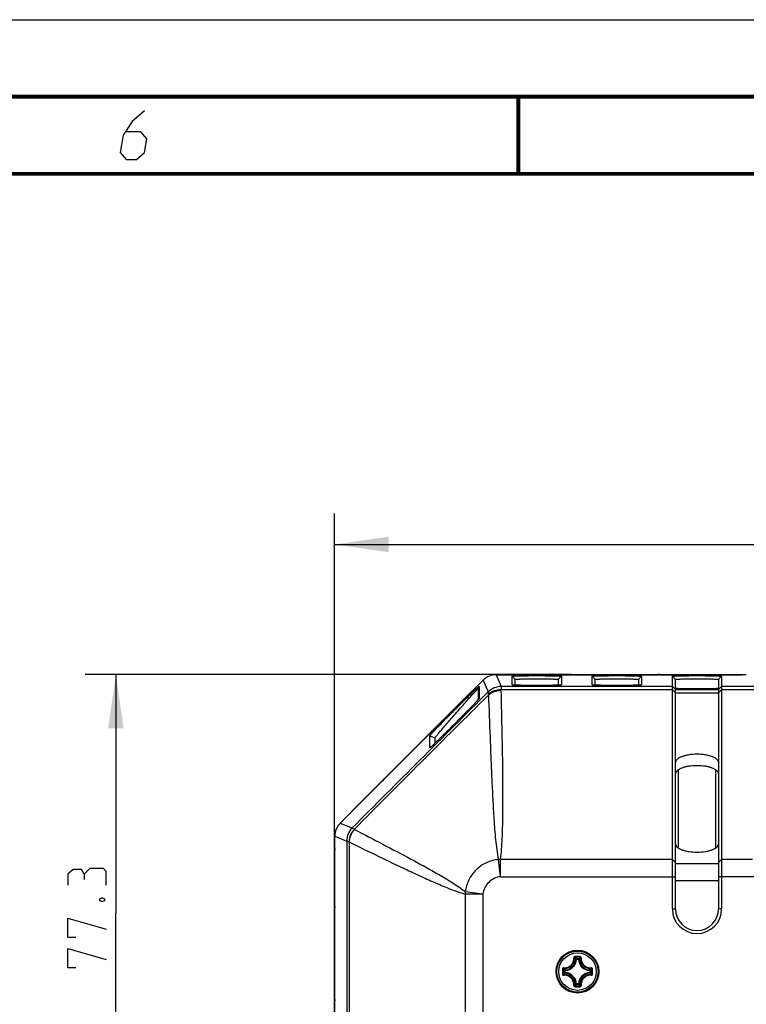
# Model space of a CAD drawing. Header units: millimetres. Extents: x 0 to 420, y 0 to 297.
# Tile 48 of 50: x 285 to 332, y 233 to 297. Entities that reach past the tile are written whole.
import ezdxf

# ---------------------------------------------------------------- set-up
doc = ezdxf.new("R2010")
doc.units = ezdxf.units.MM
doc.header["$LTSCALE"] = 23.1
doc.layers.get('0').update_dxf_attribs({"linetype": 'CONTINUOUS'})
doc.layers.add('DIM_PILOTEES', color=7, linetype='CONTINUOUS')
doc.styles.get("Standard").update_dxf_attribs({"font": 'txt', "width": 0.7})
doc.dimstyles.new('DIMSTYLE_1', dxfattribs={"dimtxt": 2.5, "dimasz": 3.5, "dimexe": 2, "dimexo": 0, "dimtad": 1, "dimlfac": 2.5, "dimdsep": 46, "dimtxsty": 'Standard', "dimblk": '_FILLED', "dimblk1": '_FILLED', "dimblk2": '_FILLED', "dimcen": 0.09, "dimazin": 2, "dimtp": 0.5, "dimtm": 0.5, "dimtfac": 1, "dimtofl": 0, "dimtmove": 0, "dimatfit": 3, "dimldrblk": '_FILLED', "dimfxl": 0, "dimtolj": 1, "dimarcsym": 0})
doc.dimstyles.new('DIMSTYLE_6', dxfattribs={"dimtxt": 2.5, "dimasz": 3.5, "dimexe": 2, "dimexo": 0, "dimtad": 1, "dimlfac": 2.5, "dimdsep": 46, "dimtxsty": 'Standard', "dimblk": '_FILLED', "dimblk1": '_FILLED', "dimblk2": '_FILLED', "dimcen": 0.09, "dimazin": 2, "dimtp": 0.3, "dimtm": 0.3, "dimtfac": 1, "dimtofl": 0, "dimtmove": 0, "dimatfit": 3, "dimldrblk": '_FILLED', "dimfxl": 0, "dimtolj": 1, "dimarcsym": 0})

# ---------------------------------------------------------------- blocks, each defined once
blk = doc.blocks.new('_FILLED')
at = {"color": 0, "linetype": 'ByBlock'}
blk.add_solid([(0, 0), (-1, 0.143), (-1, -0.143)], dxfattribs=at)
blk = doc.blocks.new('*D13')
at = {"layer": 'DIM_PILOTEES', "color": 2, "linetype": 'Continuous'}
for p, q in [((305.574, 233.573), (305.574, 264.943)), ((389.014, 233.573), (389.014, 264.943)), ((305.574, 262.943), (347.294, 262.943)), ((389.014, 262.943), (347.294, 262.943))]:
    blk.add_line(p, q, dxfattribs=at)
at = {"layer": 'DIM_PILOTEES', "color": 2, "linetype": 'Continuous', "xscale": 3.5, "yscale": 3.5, "zscale": 3.5, "rotation": 180}
blk.add_blockref('_FILLED', (305.574, 262.943), dxfattribs=at)
at = {"layer": 'DIM_PILOTEES', "color": 2, "linetype": 'Continuous', "xscale": 3.5, "yscale": 3.5, "zscale": 3.5}
blk.add_blockref('_FILLED', (389.014, 262.943), dxfattribs=at)
at = {"layer": 'DIM_PILOTEES', "color": 2, "linetype": 'Continuous', "insert": (348.196, 266.068), "char_height": 2.5, "width": 13.92857, "attachment_point": 2, "line_spacing_factor": 0.9}
blk.add_mtext('{\\ftxt;\\W0.0001;\\H0.0001;\\~}{\\ftxt;\\W3.7142857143;\\H2.5; }{\\ftxt;\\W0.0001;\\H0.0001;\\~}', dxfattribs=at)
blk = doc.blocks.new('*D17')
at = {"layer": 'DIM_PILOTEES', "color": 2, "linetype": 'Continuous'}
for p, q in [((320.929, 254.508), (289.381, 254.508)), ((291.381, 254.508), (291.381, 239.048)), ((291.381, 223.588), (291.381, 239.048)), ((299.574, 223.588), (289.381, 223.588))]:
    blk.add_line(p, q, dxfattribs=at)
at = {"layer": 'DIM_PILOTEES', "color": 2, "linetype": 'Continuous', "xscale": 3.5, "yscale": 3.5, "zscale": 3.5}
for p, rotation in [((291.381, 254.508), 90), ((291.381, 223.588), 270)]:
    blk.add_blockref('_FILLED', p, dxfattribs=dict(at, rotation=rotation))
at = {"layer": 'DIM_PILOTEES', "color": 2, "linetype": 'Continuous', "insert": (288.256, 239.048), "char_height": 2.5, "width": 10.71429, "attachment_point": 2, "rotation": 90, "line_spacing_factor": 0.9}
blk.add_mtext('{\\ftxt;\\W0.0001;\\H0.0001;\\~}{\\ftxt;\\W2.8571428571;\\H2.5; }{\\ftxt;\\W0.0001;\\H0.0001;\\~}', dxfattribs=at)

msp = doc.modelspace()

# ---------------------------------------------------------------- linework, layer by layer
at = {"color": 7, "linetype": 'Continuous'}
for p, q in [((0, 297), (420, 297)), ((25, 286.9999), (410, 286.9999)), ((316.0664, 254.4905), (316.3847, 253.7221)), ((316.0664, 254.4905), (331.6936, 254.4905)), ((317.0936, 253.8336), (317.0936, 254.3891)), ((317.0936, 254.3891), (317.2936, 254.1892)), ((317.2304, 254.5082), (332.2934, 254.5082)), ((320.2936, 254.3891), (320.0936, 254.1892)), ((320.2936, 254.3891), (320.2936, 253.8336)), ((320.9288, 254.5082), (320.9288, 254.4905)), ((322.2936, 253.8336), (322.2936, 254.3891)), ((322.2936, 254.3891), (322.4936, 254.1892)), ((325.4936, 254.3891), (325.2936, 254.1892)), ((325.4936, 254.3891), (325.4936, 253.8336)), ((326.5383, 254.5082), (326.5383, 254.4905)), ((327.4936, 239.2941), (327.4936, 254.3891)), ((327.4936, 254.3891), (327.6936, 254.1892)), ((330.6936, 254.3891), (330.4936, 254.1892)), ((330.6936, 254.3891), (330.6936, 239.2941)), ((332.2936, 254.5111), (332.2865, 254.504)), ((332.2934, 254.5058), (332.2936, 254.5063)), ((332.2936, 254.5109), (332.2936, 254.5111)), ((332.2936, 254.5063), (332.2936, 254.5109)), ((305.9426, 244.8636), (315.2182, 254.1392)), ((314.9522, 253.7304), (314.8936, 253.589)), ((314.9522, 253.7304), (314.9522, 252.945)), ((315.2182, 254.1392), (315.5365, 253.3708)), ((316.3847, 253.7221), (316.3848, 253.7217)), ((327.4936, 253.7221), (316.3847, 253.7221)), ((317.0941, 253.8325), (317.0936, 253.8336)), ((317.2936, 253.8134), (317.2936, 254.1892)), ((320.0936, 254.1892), (320.0936, 253.8134)), ((320.2936, 253.8336), (320.293, 253.8325)), ((322.2941, 253.8325), (322.2936, 253.8336)), ((322.4936, 253.8134), (322.4936, 254.1892)), ((325.2936, 254.1892), (325.2936, 253.8134)), ((325.4936, 253.8336), (325.493, 253.8325)), ((327.4936, 253.7221), (327.6936, 253.5222)), ((327.6936, 253.5232), (327.6936, 254.1892)), ((330.4936, 254.1892), (330.4936, 253.5232)), ((330.6936, 253.7221), (330.4936, 253.5222)), ((363.8936, 253.7221), (330.6936, 253.7221)), ((306.7451, 245.6798), (314.402, 253.3367)), ((314.8936, 253.589), (314.8936, 252.8706)), ((315.5365, 253.3708), (315.5365, 253.3705)), ((327.4936, 253.5065), (316.3716, 253.5065)), ((327.4936, 253.5065), (327.6936, 253.3215)), ((327.6936, 253.5232), (330.4936, 253.5232)), ((327.6936, 253.5222), (327.6936, 253.5232)), ((327.6936, 253.3213), (327.6936, 253.522)), ((327.6936, 253.3075), (327.6936, 253.3215)), ((327.6936, 239.2941), (327.6936, 253.3075)), ((327.6936, 253.3075), (330.4936, 253.3075)), ((330.4936, 253.5232), (330.4936, 253.5222)), ((330.4936, 253.522), (330.4936, 253.3213)), ((330.6936, 253.5065), (330.4936, 253.3215)), ((330.4936, 253.3215), (330.4936, 253.3075)), ((330.4936, 253.3075), (330.4936, 239.2941)), ((363.8936, 253.5065), (330.6936, 253.5065)), ((314.8608, 252.8339), (314.8593, 252.8323)), ((314.9522, 252.945), (314.9516, 252.9428)), ((311.7522, 249.7481), (311.7522, 250.5335)), ((311.7522, 250.5335), (312.0936, 250.3921)), ((312.0936, 250.0526), (312.0936, 250.3921)), ((311.7527, 249.747), (311.7522, 249.7481)), ((327.8641, 248.3082), (327.8874, 248.3082)), ((327.8874, 243.2406), (327.8874, 248.3082)), ((330.2997, 248.3082), (330.2997, 243.2406)), ((330.2997, 248.3082), (330.323, 248.3082)), ((305.9426, 244.8636), (306.7111, 244.5453)), ((306.7111, 244.5453), (306.7113, 244.5452)), ((305.5913, 228.3882), (305.5913, 244.0154)), ((305.5913, 244.0154), (306.3598, 243.6971)), ((306.3598, 243.6971), (306.3598, 215.1851)), ((306.3598, 243.6971), (306.36, 243.697)), ((306.5169, 243.6394), (306.5169, 181.8304)), ((305.5736, 227.7882), (305.5736, 242.8514)), ((316.3326, 241.3844), (316.213, 242.4906)), ((316.3326, 241.3844), (316.3326, 242.4941)), ((327.4936, 242.4941), (316.3326, 242.4941)), ((327.4936, 242.4941), (327.6936, 242.3092)), ((330.4936, 242.2262), (327.6936, 242.2262)), ((330.6936, 242.4941), (330.4936, 242.3092)), ((332.6936, 242.4941), (330.6936, 242.4941)), ((316.3326, 241.3844), (327.6936, 241.3844)), ((330.4936, 241.1164), (327.6936, 241.1164)), ((332.8936, 241.3844), (330.4936, 241.3844)), ((315.2012, 240.2527), (314.0577, 240.395)), ((314.0465, 240.2527), (314.0465, 178.3507)), ((315.2012, 240.2527), (314.0465, 240.2527)), ((315.2012, 240.2527), (315.2012, 178.3507)), ((305.5736, 239.2037), (305.5913, 239.2037)), ((327.4936, 239.2941), (327.6936, 239.2941)), ((330.6936, 239.2941), (330.4936, 239.2941)), ((321.2727, 236.0283), (321.2329, 236.0301)), ((321.2727, 236.0283), (321.2727, 236.0681)), ((321.2727, 236.0681), (321.4023, 236.0681)), ((321.2727, 236.0283), (321.4023, 236.0283)), ((321.4023, 236.0283), (321.4023, 236.0681)), ((321.4023, 236.0283), (321.4421, 236.0301)), ((320.4937, 235.1595), (320.4937, 235.2891)), ((320.5335, 235.2891), (320.4937, 235.2891)), ((320.5335, 235.1595), (320.4937, 235.1595)), ((320.5335, 235.2891), (320.5317, 235.3289)), ((320.5335, 235.1595), (320.5317, 235.1198)), ((320.5335, 235.1595), (320.5335, 235.2891)), ((322.1415, 235.2891), (322.1433, 235.3289)), ((322.1415, 235.2891), (322.1415, 235.1595)), ((322.1415, 235.2891), (322.1813, 235.2891)), ((322.1415, 235.1595), (322.1433, 235.1198)), ((322.1415, 235.1595), (322.1813, 235.1595)), ((322.1813, 235.2891), (322.1813, 235.1595)), ((321.2727, 234.4203), (321.2329, 234.4185)), ((321.2727, 234.4203), (321.2727, 234.3805)), ((321.4023, 234.4203), (321.2727, 234.4203)), ((321.4023, 234.3805), (321.2727, 234.3805)), ((321.4023, 234.4203), (321.4023, 234.3805)), ((321.4023, 234.4203), (321.4421, 234.4185)), ((305.5736, 233.5728), (305.5913, 233.5728))]:
    msp.add_line(p, q, dxfattribs=at)
at = {"color": 7, "linetype": 'Continuous', "const_width": 0.25}
for points in [[(415, 292), (20, 292)], [(317.5002, 292), (317.5002, 287)], [(25, 287), (410, 287)]]:
    msp.add_lwpolyline(points, dxfattribs=at)
at = {"color": 2, "linetype": 'Continuous'}
msp.add_lwpolyline([(293.2289, 291.075), (292.4437, 290.4), (291.8468, 289.5), (291.6631, 288.375), (292.0396, 287.925), (292.7146, 287.925), (293.2381, 288.375), (293.385, 289.275), (293.0085, 289.725), (292.0335, 289.725)], dxfattribs=at)
at = {"color": 7, "linetype": 'Continuous'}
for radius in [1.3927, 1.3924, 1.335, 1.2162]:
    msp.add_circle((321.3375, 235.2243), radius, dxfattribs=at)
for centre, radius, start, end in [((316.0665, 253.2908), 1.1997, 90.003088, 134.996912), ((317.2304, 250.5082), 4, 90, 95.112843), ((320.9288, 252.5082), 2, 90, 97.516352), ((326.5383, 252.5082), 2, 82.483648, 90), ((316.385, 252.5217), 1.2004, 90.016931, 134.983069), ((316.3849, 252.5212), 1.2005, 90.00875, 134.969638), ((1068.1407, -508.189), 1070.5304, 134.668193, 135.3273072), ((317.2304, 250.5082), 4, 132.197206, 135), ((316.6649, 253.4628), 0.2965, 171.526423, 181.354287), ((312.1901, 255.259), 3.6074, 317.758983, 318.599772), ((313.6986, 249.8049), 2, 130.822602, 135), ((310.2174, 246.3237), 2, 135, 139.266846), ((309.5736, 242.8514), 4, 135, 137.803163), ((306.791, 244.0153), 1.1997, 135.003088, 179.996912), ((307.5602, 243.6967), 1.2004, 135.016931, 179.983069), ((307.5605, 243.6967), 1.2005, 135.022231, 179.985866), ((306.9437, 244.6199), 0.1911, 240.430803, 242.704257), ((306.6279, 243.9556), 0.3351, 248.928655, 250.657712), ((309.5736, 242.8514), 4, 174.887174, 180), ((316.3112, 241.2019), 1.2924, 89.050676, 94.357739), ((315.2916, 240.2263), 1.2454, 172.216177, 178.782882), ((307.5736, 239.2037), 2, 173.154986, 180), ((329.0936, 239.2941), 1.6, 180, 360), ((329.0936, 239.2941), 1.4, 180, 360), ((320.4975, 236.0643), 0.7362, 272.660411, 357.339549), ((320.4975, 236.0643), 0.776, 272.660068, 357.339938), ((321.3401, 190.5382), 45.6648, 89.810153, 90.196469), ((321.3374, 190.8702), 45.285, 89.806687, 90.193003), ((319.7617, 234.6268), 2.0882, 43.646807, 47.035979), ((322.9133, 234.6268), 2.0881, 132.963956, 136.353204), ((322.1775, 236.0643), 0.776, 182.660068, 267.339939), ((322.1775, 236.0643), 0.7362, 182.660449, 267.339549), ((366.022, 235.2249), 45.6633, 179.80764, 180.000772), ((366.0219, 235.2236), 45.6632, 179.999154, 180.192283), ((365.6921, 235.2243), 45.2854, 179.806845, 180.193155), ((321.9348, 236.7999), 2.0879, 222.963739, 226.353389), ((321.9348, 233.6486), 2.0879, 133.64663, 137.036164), ((320.4975, 234.3843), 0.776, 2.660067, 87.339939), ((322.1775, 234.3843), 0.776, 92.660064, 177.339936), ((320.74, 236.8001), 2.0882, 313.646806, 317.03596), ((320.74, 233.6485), 2.0881, 42.963953, 46.353204), ((276.9829, 235.2243), 45.2854, 359.806845, 0.193155), ((276.6531, 235.225), 45.6632, 359.999154, 0.192283), ((276.653, 235.2237), 45.6633, 359.80764, 0.000772), ((320.4975, 234.3843), 0.7362, 2.660411, 87.339585), ((322.1775, 234.3843), 0.7362, 92.660449, 177.339549), ((321.3403, 279.9104), 45.6648, 269.803359, 270.189675), ((319.7619, 235.8216), 2.0879, 312.963719, 316.353389), ((321.3374, 279.5785), 45.285, 269.807006, 270.193322), ((322.9133, 235.8218), 2.0882, 223.646805, 227.035957), ((307.5736, 233.5728), 2, 180, 186.845014)]:
    msp.add_arc(centre, radius, start, end, dxfattribs=at)
for points, knots in [([(317.0936, 254.3891), (317.0936, 254.3901), (317.0967, 254.392), (317.1064, 254.3947), (317.1295, 254.3983), (317.1672, 254.4019), (317.2201, 254.4056), (317.287, 254.4092), (317.3675, 254.4127), (317.4607, 254.4159), (317.6078, 254.4201), (317.816, 254.4244), (318.0891, 254.4282), (318.3854, 254.4305), (318.6936, 254.4313), (319.0017, 254.4305), (319.298, 254.4282), (319.5711, 254.4244), (319.7793, 254.4201), (319.9264, 254.4159), (320.0196, 254.4127), (320.1001, 254.4092), (320.167, 254.4056), (320.2199, 254.4019), (320.2576, 254.3983), (320.2807, 254.3947), (320.2904, 254.392), (320.2936, 254.3901), (320.2936, 254.3891)], [0, 0, 0, 0, 0.0008794, 0.0027926, 0.0100922, 0.0220628, 0.0386131, 0.0595937, 0.0848074, 0.114012, 0.1469306, 0.2226063, 0.3089326, 0.402596, 0.5, 0.597404, 0.6910674, 0.7773937, 0.8530694, 0.885988, 0.9151926, 0.9404063, 0.9613869, 0.9779372, 0.9899078, 0.9972074, 0.9991206, 1, 1, 1, 1]), ([(322.2936, 254.3891), (322.2936, 254.3901), (322.2967, 254.392), (322.3064, 254.3947), (322.3295, 254.3983), (322.3672, 254.4019), (322.4201, 254.4056), (322.487, 254.4092), (322.5675, 254.4127), (322.6607, 254.4159), (322.8078, 254.4201), (323.016, 254.4244), (323.2891, 254.4282), (323.5854, 254.4305), (323.8936, 254.4313), (324.2017, 254.4305), (324.498, 254.4282), (324.7711, 254.4244), (324.9793, 254.4201), (325.1264, 254.4159), (325.2196, 254.4127), (325.3001, 254.4092), (325.367, 254.4056), (325.4199, 254.4019), (325.4576, 254.3983), (325.4807, 254.3947), (325.4904, 254.392), (325.4936, 254.3901), (325.4936, 254.3891)], [0, 0, 0, 0, 0.0008794, 0.0027926, 0.0100922, 0.0220628, 0.0386131, 0.0595937, 0.0848074, 0.114012, 0.1469306, 0.2226063, 0.3089326, 0.402596, 0.5, 0.597404, 0.6910674, 0.7773937, 0.8530694, 0.885988, 0.9151926, 0.9404063, 0.9613869, 0.9779372, 0.9899078, 0.9972074, 0.9991206, 1, 1, 1, 1]), ([(327.4936, 254.3891), (327.4936, 254.3901), (327.4967, 254.392), (327.5064, 254.3947), (327.5295, 254.3983), (327.5672, 254.4019), (327.6201, 254.4056), (327.687, 254.4092), (327.7675, 254.4127), (327.8607, 254.4159), (328.0078, 254.4201), (328.216, 254.4244), (328.4891, 254.4282), (328.7854, 254.4305), (329.0936, 254.4313), (329.4017, 254.4305), (329.698, 254.4282), (329.9711, 254.4244), (330.1793, 254.4201), (330.3264, 254.4159), (330.4196, 254.4127), (330.5001, 254.4092), (330.567, 254.4056), (330.6199, 254.4019), (330.6576, 254.3983), (330.6807, 254.3947), (330.6904, 254.392), (330.6936, 254.3901), (330.6936, 254.3891)], [0, 0, 0, 0, 0.0008794, 0.0027926, 0.0100922, 0.0220628, 0.0386131, 0.0595937, 0.0848074, 0.114012, 0.1469306, 0.2226063, 0.3089326, 0.402596, 0.5, 0.597404, 0.6910674, 0.7773937, 0.8530694, 0.885988, 0.9151926, 0.9404063, 0.9613869, 0.9779372, 0.9899078, 0.9972074, 0.9991206, 1, 1, 1, 1]), ([(331.6936, 254.4905), (331.7633, 254.4905), (331.894, 254.4911), (332.0693, 254.4937), (332.1893, 254.4968), (332.2564, 254.5007), (332.279, 254.5025), (332.2872, 254.504)], [0, 0, 0, 0, 0.3522055, 0.6603639, 0.8856193, 0.9579951, 1, 1, 1, 1]), ([(332.2872, 254.504), (332.288, 254.5041), (332.29, 254.5046), (332.2924, 254.5049), (332.2934, 254.5058)], [0, 0, 0, 0, 0.3709585, 1, 1, 1, 1]), ([(311.7522, 250.5335), (311.7522, 250.5369), (311.7603, 250.5467), (311.7738, 250.5658), (311.7999, 250.5955), (311.8359, 250.6363), (311.8843, 250.6892), (311.9456, 250.755), (312.0208, 250.8348), (312.1516, 250.972), (312.3555, 251.183), (312.6466, 251.4807), (312.9894, 251.8277), (313.3615, 252.201), (313.7322, 252.5697), (314.0715, 252.904), (314.3582, 253.1835), (314.5831, 253.4), (314.7317, 253.5406), (314.8216, 253.6235), (314.869, 253.6663), (314.901, 253.6944), (314.9214, 253.7111), (314.932, 253.7198), (314.9412, 253.7261), (314.9455, 253.7298), (314.9522, 253.7319), (314.9522, 253.7304)], [0, 0, 0, 0, 0.0023073, 0.0076153, 0.0161527, 0.0281343, 0.0438445, 0.0636123, 0.0877418, 0.1165356, 0.1891977, 0.2821899, 0.3924837, 0.512488, 0.6314594, 0.7389681, 0.8281732, 0.8967717, 0.9458293, 0.9637774, 0.977791, 0.98816, 0.99206, 0.9951421, 0.9974357, 0.998971, 1, 1, 1, 1]), ([(316.3848, 253.7217), (316.3854, 253.7151), (316.3842, 253.6942), (316.3826, 253.6517), (316.3781, 253.5865), (316.3741, 253.5356), (316.3716, 253.5065)], [0, 0, 0, 0, 0.0914606, 0.2896994, 0.5933491, 1, 1, 1, 1]), ([(320.293, 253.8325), (320.2901, 253.8296), (320.2762, 253.8279), (320.2509, 253.8234), (320.2096, 253.8202), (320.155, 253.8163), (320.0865, 253.8129), (319.97, 253.808), (319.7962, 253.8029), (319.5585, 253.7981), (319.2887, 253.7945), (318.9968, 253.7922), (318.6936, 253.7915), (318.3904, 253.7922), (318.0984, 253.7945), (317.8286, 253.7981), (317.5909, 253.8029), (317.4171, 253.808), (317.3006, 253.8129), (317.2321, 253.8163), (317.1775, 253.8202), (317.1362, 253.8234), (317.111, 253.8279), (317.097, 253.8296), (317.0941, 253.8325)], [0, 0, 0, 0, 0.0038028, 0.0121022, 0.024907, 0.0421178, 0.0635794, 0.0890986, 0.1513243, 0.2264929, 0.3118165, 0.4041281, 0.5, 0.5958719, 0.6881835, 0.7735071, 0.8486757, 0.9109014, 0.9364206, 0.9578822, 0.975093, 0.9878978, 0.9961972, 1, 1, 1, 1]), ([(317.2936, 254.1892), (317.2936, 254.19), (317.2963, 254.1917), (317.3048, 254.1941), (317.325, 254.1972), (317.358, 254.2003), (317.4043, 254.2036), (317.4628, 254.2068), (317.5332, 254.2098), (317.6148, 254.2126), (317.7436, 254.2163), (317.9257, 254.2201), (318.1647, 254.2234), (318.4239, 254.2254), (318.6936, 254.2261), (318.9632, 254.2254), (319.2225, 254.2234), (319.4614, 254.2201), (319.6436, 254.2163), (319.7723, 254.2126), (319.8539, 254.2098), (319.9243, 254.2068), (319.9828, 254.2036), (320.0291, 254.2003), (320.0621, 254.1972), (320.0823, 254.1941), (320.0908, 254.1917), (320.0936, 254.19), (320.0936, 254.1892)], [0, 0, 0, 0, 0.0008794, 0.0027926, 0.0100922, 0.0220628, 0.0386131, 0.0595937, 0.0848074, 0.114012, 0.1469306, 0.2226063, 0.3089326, 0.402596, 0.5, 0.597404, 0.6910674, 0.7773937, 0.8530694, 0.885988, 0.9151926, 0.9404063, 0.9613869, 0.9779372, 0.9899078, 0.9972074, 0.9991206, 1, 1, 1, 1]), ([(325.493, 253.8325), (325.4901, 253.8296), (325.4762, 253.8279), (325.4509, 253.8234), (325.4096, 253.8202), (325.355, 253.8163), (325.2865, 253.8129), (325.17, 253.808), (324.9962, 253.8029), (324.7585, 253.7981), (324.4887, 253.7945), (324.1968, 253.7922), (323.8936, 253.7915), (323.5904, 253.7922), (323.2984, 253.7945), (323.0286, 253.7981), (322.7909, 253.8029), (322.6171, 253.808), (322.5006, 253.8129), (322.4321, 253.8163), (322.3775, 253.8202), (322.3362, 253.8234), (322.311, 253.8279), (322.297, 253.8296), (322.2941, 253.8325)], [0, 0, 0, 0, 0.0038028, 0.0121022, 0.024907, 0.0421178, 0.0635794, 0.0890986, 0.1513243, 0.2264929, 0.3118165, 0.4041281, 0.5, 0.5958719, 0.6881835, 0.7735071, 0.8486757, 0.9109014, 0.9364206, 0.9578822, 0.975093, 0.9878978, 0.9961972, 1, 1, 1, 1]), ([(322.4936, 254.1892), (322.4936, 254.19), (322.4963, 254.1917), (322.5048, 254.1941), (322.525, 254.1972), (322.558, 254.2003), (322.6043, 254.2036), (322.6628, 254.2068), (322.7332, 254.2098), (322.8148, 254.2126), (322.9436, 254.2163), (323.1257, 254.2201), (323.3647, 254.2234), (323.6239, 254.2254), (323.8936, 254.2261), (324.1632, 254.2254), (324.4225, 254.2234), (324.6614, 254.2201), (324.8436, 254.2163), (324.9723, 254.2126), (325.0539, 254.2098), (325.1243, 254.2068), (325.1828, 254.2036), (325.2291, 254.2003), (325.2621, 254.1972), (325.2823, 254.1941), (325.2908, 254.1917), (325.2936, 254.19), (325.2936, 254.1892)], [0, 0, 0, 0, 0.0008794, 0.0027926, 0.0100922, 0.0220628, 0.0386131, 0.0595937, 0.0848074, 0.114012, 0.1469306, 0.2226063, 0.3089326, 0.402596, 0.5, 0.597404, 0.6910674, 0.7773937, 0.8530694, 0.885988, 0.9151926, 0.9404063, 0.9613869, 0.9779372, 0.9899078, 0.9972074, 0.9991206, 1, 1, 1, 1]), ([(327.6936, 254.1892), (327.6936, 254.19), (327.6963, 254.1917), (327.7048, 254.1941), (327.725, 254.1972), (327.758, 254.2003), (327.8043, 254.2036), (327.8628, 254.2068), (327.9332, 254.2098), (328.0148, 254.2126), (328.1436, 254.2163), (328.3257, 254.2201), (328.5647, 254.2234), (328.8239, 254.2254), (329.0936, 254.2261), (329.3632, 254.2254), (329.6225, 254.2234), (329.8614, 254.2201), (330.0436, 254.2163), (330.1723, 254.2126), (330.2539, 254.2098), (330.3243, 254.2068), (330.3828, 254.2036), (330.4291, 254.2003), (330.4621, 254.1972), (330.4823, 254.1941), (330.4908, 254.1917), (330.4936, 254.19), (330.4936, 254.1892)], [0, 0, 0, 0, 0.0008794, 0.0027926, 0.0100922, 0.0220628, 0.0386131, 0.0595937, 0.0848074, 0.114012, 0.1469306, 0.2226063, 0.3089326, 0.402596, 0.5, 0.597404, 0.6910674, 0.7773937, 0.8530694, 0.885988, 0.9151926, 0.9404063, 0.9613869, 0.9779372, 0.9899078, 0.9972074, 0.9991206, 1, 1, 1, 1]), ([(312.0936, 250.3921), (312.0936, 250.3954), (312.1006, 250.4047), (312.1125, 250.4235), (312.1353, 250.4528), (312.1668, 250.4932), (312.2092, 250.5457), (312.2628, 250.6111), (312.3286, 250.6905), (312.443, 250.8271), (312.6214, 251.0375), (312.8761, 251.3346), (313.1761, 251.6812), (313.5017, 252.0543), (313.8261, 252.4231), (314.123, 252.7579), (314.3738, 253.038), (314.5705, 253.2552), (314.7007, 253.3965), (314.7792, 253.48), (314.8208, 253.5232), (314.8488, 253.5516), (314.8666, 253.5687), (314.8758, 253.5775), (314.884, 253.5842), (314.8875, 253.5878), (314.8936, 253.5903), (314.8936, 253.589)], [0, 0, 0, 0, 0.0023098, 0.0076327, 0.0161892, 0.0281923, 0.0439254, 0.0637173, 0.0878718, 0.1166911, 0.1894042, 0.2824438, 0.392776, 0.5128044, 0.6317821, 0.7392794, 0.8284585, 0.8970201, 0.9460337, 0.9639576, 0.9779458, 0.9882876, 0.9921732, 0.9952402, 0.9975174, 0.9990341, 1, 1, 1, 1]), ([(315.5365, 253.3705), (315.5384, 253.3664), (315.54, 253.3518), (315.544, 253.3229), (315.5473, 253.2777), (315.5493, 253.2424), (315.5501, 253.2221)], [0, 0, 0, 0, 0.0916472, 0.288713, 0.5915659, 1, 1, 1, 1]), ([(316.3716, 253.5065), (316.2226, 253.5097), (315.9244, 253.4647), (315.6609, 253.3164), (315.5501, 253.2221)], [0, 0, 0, 0, 0.5060529, 1, 1, 1, 1]), ([(316.3685, 253.4558), (316.2212, 253.4553), (315.9272, 253.4041), (315.668, 253.2551), (315.5578, 253.1613)], [0, 0, 0, 0, 0.5042956, 1, 1, 1, 1]), ([(315.5578, 253.1613), (315.5915, 252.2592), (315.643, 250.9079), (315.7156, 249.1092), (315.7733, 247.7676), (315.8364, 246.4336), (315.9103, 245.1097), (315.9902, 244.0133), (316.0887, 243.1405), (316.1628, 242.7062), (316.213, 242.4905)], [0, 0, 0, 0, 0.2531482, 0.3792195, 0.5048008, 0.6297151, 0.7537265, 0.8766481, 0.9379009, 1, 1, 1, 1]), ([(316.3685, 253.4558), (316.3911, 252.5423), (316.4333, 250.7154), (316.4718, 248.4316), (316.4837, 246.6044), (316.477, 245.2338), (316.4427, 243.8628), (316.3846, 242.949), (316.3326, 242.4941)], [0, 0, 0, 0, 0.2499512, 0.4998735, 0.6248234, 0.7497737, 0.8747633, 1, 1, 1, 1]), ([(327.6936, 253.6134), (327.8892, 253.6041), (328.356, 253.5952), (329.0936, 253.5898), (329.8311, 253.5952), (330.2979, 253.6041), (330.4936, 253.6134)], [0, 0, 0, 0, 0.2098269, 0.5000007, 0.7901747, 1, 1, 1, 1]), ([(314.8593, 252.8323), (314.7829, 252.748), (314.5679, 252.5213), (314.2585, 252.2024), (313.9229, 251.861), (313.616, 251.5513), (313.293, 251.2278), (312.9742, 250.9109), (312.6789, 250.6198), (312.4213, 250.368), (312.2088, 250.1624), (312.0606, 250.0209), (311.9647, 249.9308), (311.9088, 249.8788), (311.8624, 249.8365), (311.825, 249.8029), (311.7963, 249.7783), (311.775, 249.7602), (311.7622, 249.752), (311.7548, 249.7462), (311.7527, 249.747)], [0, 0, 0, 0, 0.0779341, 0.2140033, 0.30434, 0.4058201, 0.5125891, 0.6174595, 0.7137051, 0.7966362, 0.8641291, 0.9162543, 0.9369304, 0.9542876, 0.968554, 0.9799345, 0.9886098, 0.9947419, 0.99848, 1, 1, 1, 1]), ([(314.9516, 252.9428), (314.9503, 252.9397), (314.9449, 252.9319), (314.9269, 252.9084), (314.9095, 252.8886), (314.8961, 252.8734)], [0, 0, 0, 0, 0.113387, 0.3146698, 1, 1, 1, 1]), ([(330.4936, 248.7942), (330.4936, 248.83), (330.4708, 248.9088), (330.3832, 249.0098), (330.2504, 249.1001), (330.0755, 249.1785), (329.8643, 249.2429), (329.5348, 249.3085), (329.0936, 249.3395), (328.6523, 249.3085), (328.3228, 249.2429), (328.1116, 249.1785), (327.9367, 249.1001), (327.8039, 249.0098), (327.7163, 248.9088), (327.6936, 248.83), (327.6936, 248.7942)], [0, 0, 0, 0, 0.0337067, 0.0738333, 0.123697, 0.1839551, 0.2537408, 0.3312956, 0.5, 0.6687044, 0.7462592, 0.8160449, 0.876303, 0.9261667, 0.9662933, 1, 1, 1, 1]), ([(330.4936, 248.0544), (330.4936, 248.0901), (330.4708, 248.169), (330.3832, 248.27), (330.2504, 248.3603), (330.0755, 248.4387), (329.8643, 248.5031), (329.5348, 248.5686), (329.0936, 248.5996), (328.6523, 248.5686), (328.3228, 248.5031), (328.1116, 248.4387), (327.9367, 248.3603), (327.8039, 248.27), (327.7163, 248.169), (327.6936, 248.0901), (327.6936, 248.0544)], [0, 0, 0, 0, 0.0337067, 0.0738333, 0.123697, 0.1839551, 0.2537408, 0.3312956, 0.5, 0.6687044, 0.7462592, 0.8160449, 0.876303, 0.9261667, 0.9662933, 1, 1, 1, 1]), ([(306.8494, 244.4537), (306.7467, 244.3453), (306.5795, 244.0898), (306.513, 243.7916), (306.5074, 243.6429)], [0, 0, 0, 0, 0.5008145, 1, 1, 1, 1]), ([(306.8561, 244.45), (306.754, 244.3415), (306.588, 244.0858), (306.5223, 243.788), (306.5169, 243.6394)], [0, 0, 0, 0, 0.5005208, 1, 1, 1, 1]), ([(306.7113, 244.5452), (306.7252, 244.5368), (306.7709, 244.5057), (306.817, 244.4754), (306.8494, 244.4537)], [0, 0, 0, 0, 0.2935189, 1, 1, 1, 1]), ([(306.8561, 244.45), (307.4714, 244.1325), (308.6974, 243.4969), (310.2221, 242.694), (311.4281, 242.0407), (312.3214, 241.5406), (313.2104, 241.0121), (313.7855, 240.62), (314.0577, 240.395)], [0, 0, 0, 0, 0.2510733, 0.5007599, 0.6248592, 0.7484113, 0.8719213, 1, 1, 1, 1]), ([(306.36, 243.697), (306.365, 243.6959), (306.3797, 243.6906), (306.429, 243.6732), (306.4731, 243.6561), (306.5074, 243.6429)], [0, 0, 0, 0, 0.0975391, 0.2974156, 1, 1, 1, 1]), ([(306.5169, 243.6394), (307.1428, 243.3321), (308.3936, 242.7212), (309.9605, 241.97), (311.2158, 241.3871), (312.1551, 240.9667), (312.9403, 240.6375), (313.5707, 240.4016), (313.8875, 240.2981), (314.0465, 240.2527)], [0, 0, 0, 0, 0.2531673, 0.5054185, 0.6309107, 0.7556446, 0.8790693, 0.9399671, 1, 1, 1, 1]), ([(327.6936, 243.5107), (327.6936, 243.475), (327.7163, 243.3961), (327.8039, 243.2951), (327.9367, 243.2048), (328.1116, 243.1264), (328.3228, 243.062), (328.6523, 242.9965), (329.0936, 242.9655), (329.5348, 242.9965), (329.8643, 243.062), (330.0755, 243.1264), (330.2504, 243.2048), (330.3832, 243.2951), (330.4708, 243.3961), (330.4936, 243.475), (330.4936, 243.5107)], [0, 0, 0, 0, 0.0337067, 0.0738333, 0.123697, 0.1839551, 0.2537408, 0.3312956, 0.5, 0.6687044, 0.7462592, 0.8160449, 0.876303, 0.9261667, 0.9662933, 1, 1, 1, 1]), ([(316.213, 242.4905), (315.9441, 242.4724), (315.4077, 242.3352), (314.7288, 241.8645), (314.2438, 241.1954), (314.0876, 240.6638), (314.0577, 240.395)], [0, 0, 0, 0, 0.2492831, 0.4992716, 0.7497327, 1, 1, 1, 1]), ([(316.3326, 241.3844), (316.1907, 241.369), (315.9103, 241.2846), (315.5588, 241.0271), (315.3046, 240.6736), (315.2188, 240.3944), (315.2012, 240.2527)], [0, 0, 0, 0, 0.2498839, 0.4999631, 0.7500746, 1, 1, 1, 1]), ([(320.4439, 235.4598), (320.4872, 235.4574), (320.5748, 235.4616), (320.7021, 235.4952), (320.8202, 235.5549), (320.9235, 235.6383), (321.0069, 235.7416), (321.0666, 235.8597), (321.1002, 235.987), (321.1044, 236.0746), (321.102, 236.1179)], [0, 0, 0, 0, 0.1240276, 0.2488243, 0.3742407, 0.5000006, 0.62576, 0.7511763, 0.8759732, 1, 1, 1, 1]), ([(320.4483, 235.4182), (320.4941, 235.4155), (320.5867, 235.4199), (320.7214, 235.4554), (320.8462, 235.5184), (320.9553, 235.6065), (321.0434, 235.7156), (321.1064, 235.8404), (321.1419, 235.9751), (321.1463, 236.0677), (321.1436, 236.1135)], [0, 0, 0, 0, 0.1241448, 0.2489665, 0.3743331, 0.5000011, 0.6256686, 0.751035, 0.8758568, 1, 1, 1, 1]), ([(321.1835, 236.2028), (321.1726, 236.2028), (321.1504, 236.1982), (321.1227, 236.1791), (321.1048, 236.1508), (321.1014, 236.1287), (321.102, 236.1179)], [0, 0, 0, 0, 0.2518551, 0.5029894, 0.7523418, 1, 1, 1, 1]), ([(321.102, 236.1179), (321.1069, 236.1182), (321.1162, 236.1185), (321.1286, 236.1179), (321.1372, 236.1167), (321.1418, 236.1151), (321.1433, 236.1141), (321.1436, 236.1135)], [0, 0, 0, 0, 0.3478051, 0.6537847, 0.8782901, 0.9519757, 1, 1, 1, 1]), ([(321.1848, 236.1549), (321.1793, 236.1549), (321.1683, 236.1528), (321.1544, 236.1435), (321.1452, 236.1297), (321.1434, 236.1188), (321.1436, 236.1135)], [0, 0, 0, 0, 0.254612, 0.5058332, 0.7536221, 1, 1, 1, 1]), ([(321.2329, 236.0301), (321.2259, 236.0372), (321.1968, 236.0657), (321.1668, 236.0933), (321.1436, 236.1135)], [0, 0, 0, 0, 0.2451249, 1, 1, 1, 1]), ([(321.1835, 236.2028), (321.1835, 236.1973), (321.1836, 236.1867), (321.1838, 236.1741), (321.184, 236.1653), (321.1842, 236.1605), (321.1845, 236.1572), (321.1847, 236.1554), (321.1848, 236.1549)], [0, 0, 0, 0, 0.345898, 0.6614581, 0.7905494, 0.892667, 0.9634671, 1, 1, 1, 1]), ([(321.2727, 236.0681), (321.2677, 236.068), (321.2576, 236.066), (321.2447, 236.0576), (321.2357, 236.0451), (321.2332, 236.0351), (321.2329, 236.0301)], [0, 0, 0, 0, 0.2497, 0.5, 0.7503, 1, 1, 1, 1]), ([(321.4421, 236.0301), (321.4418, 236.0351), (321.4393, 236.0451), (321.4303, 236.0576), (321.4174, 236.066), (321.4073, 236.068), (321.4023, 236.0681)], [0, 0, 0, 0, 0.2497, 0.5, 0.7503, 1, 1, 1, 1]), ([(321.4421, 236.0301), (321.4491, 236.0372), (321.4782, 236.0657), (321.5082, 236.0933), (321.5313, 236.1135)], [0, 0, 0, 0, 0.2451243, 1, 1, 1, 1]), ([(321.4914, 236.2028), (321.4915, 236.1973), (321.4914, 236.1867), (321.4912, 236.1741), (321.4909, 236.1653), (321.4907, 236.1605), (321.4905, 236.1572), (321.4903, 236.1554), (321.4902, 236.1549)], [0, 0, 0, 0, 0.3458957, 0.6614542, 0.7905454, 0.8926634, 0.9634647, 1, 1, 1, 1]), ([(321.5313, 236.1135), (321.5316, 236.1188), (321.5298, 236.1297), (321.5206, 236.1435), (321.5067, 236.1528), (321.4957, 236.1549), (321.4902, 236.1549)], [0, 0, 0, 0, 0.2463777, 0.4941664, 0.7453876, 1, 1, 1, 1]), ([(321.573, 236.1179), (321.5736, 236.1287), (321.5702, 236.1508), (321.5522, 236.1791), (321.5246, 236.1982), (321.5024, 236.2028), (321.4914, 236.2028)], [0, 0, 0, 0, 0.2476456, 0.4969993, 0.7481352, 1, 1, 1, 1]), ([(321.5313, 236.1135), (321.5287, 236.0677), (321.5331, 235.9751), (321.5685, 235.8404), (321.6316, 235.7156), (321.7197, 235.6065), (321.8288, 235.5184), (321.9536, 235.4554), (322.0883, 235.4199), (322.1809, 235.4155), (322.2267, 235.4182)], [0, 0, 0, 0, 0.1241436, 0.2489644, 0.3743307, 0.500001, 0.6256711, 0.7510373, 0.8758582, 1, 1, 1, 1]), ([(321.573, 236.1179), (321.5681, 236.1182), (321.5588, 236.1185), (321.5464, 236.1179), (321.5378, 236.1167), (321.5332, 236.1151), (321.5317, 236.1141), (321.5313, 236.1135)], [0, 0, 0, 0, 0.3478521, 0.6538568, 0.8783455, 0.9520073, 1, 1, 1, 1]), ([(321.573, 236.1179), (321.5705, 236.0746), (321.5748, 235.987), (321.6084, 235.8597), (321.6681, 235.7416), (321.7515, 235.6383), (321.8547, 235.5549), (321.9729, 235.4952), (322.1002, 235.4616), (322.1878, 235.4574), (322.2311, 235.4598)], [0, 0, 0, 0, 0.1240262, 0.248822, 0.3742382, 0.5000004, 0.6257625, 0.7511785, 0.8759746, 1, 1, 1, 1]), ([(320.4439, 235.4598), (320.4331, 235.4604), (320.411, 235.457), (320.3827, 235.439), (320.3636, 235.4114), (320.359, 235.3892), (320.359, 235.3782)], [0, 0, 0, 0, 0.2476478, 0.4970024, 0.7481383, 1, 1, 1, 1]), ([(320.359, 235.3783), (320.3645, 235.3783), (320.3751, 235.3783), (320.3877, 235.3781), (320.3965, 235.3778), (320.4013, 235.3776), (320.4046, 235.3773), (320.4064, 235.3771), (320.4069, 235.377)], [0, 0, 0, 0, 0.3458799, 0.6614285, 0.7905182, 0.8926387, 0.9634473, 1, 1, 1, 1]), ([(320.4483, 235.4182), (320.443, 235.4184), (320.4321, 235.4166), (320.4183, 235.4074), (320.409, 235.3935), (320.4069, 235.3825), (320.4069, 235.377)], [0, 0, 0, 0, 0.2463777, 0.4941664, 0.7453876, 1, 1, 1, 1]), ([(320.4439, 235.4598), (320.4436, 235.4549), (320.4433, 235.4456), (320.4439, 235.4332), (320.4451, 235.4246), (320.4467, 235.42), (320.4477, 235.4185), (320.4483, 235.4182)], [0, 0, 0, 0, 0.3478513, 0.6538567, 0.8783441, 0.9520059, 1, 1, 1, 1]), ([(320.5317, 235.3289), (320.5246, 235.3359), (320.4961, 235.365), (320.4685, 235.395), (320.4483, 235.4182)], [0, 0, 0, 0, 0.2451225, 1, 1, 1, 1]), ([(320.5317, 235.3289), (320.5267, 235.3286), (320.5167, 235.3261), (320.5042, 235.3171), (320.4958, 235.3042), (320.4938, 235.2941), (320.4937, 235.2891)], [0, 0, 0, 0, 0.2497, 0.5, 0.7503, 1, 1, 1, 1]), ([(320.4937, 235.1595), (320.4938, 235.1545), (320.4958, 235.1444), (320.5042, 235.1315), (320.5167, 235.1225), (320.5267, 235.12), (320.5317, 235.1198)], [0, 0, 0, 0, 0.2496954, 0.4999959, 0.750307, 1, 1, 1, 1]), ([(322.1433, 235.3289), (322.1504, 235.3359), (322.1789, 235.365), (322.2065, 235.395), (322.2267, 235.4182)], [0, 0, 0, 0, 0.2451249, 1, 1, 1, 1]), ([(322.1813, 235.2891), (322.1812, 235.2941), (322.1792, 235.3042), (322.1708, 235.3171), (322.1583, 235.3261), (322.1483, 235.3286), (322.1433, 235.3289)], [0, 0, 0, 0, 0.2496954, 0.4999959, 0.750307, 1, 1, 1, 1]), ([(322.1433, 235.1198), (322.1483, 235.12), (322.1583, 235.1225), (322.1708, 235.1315), (322.1792, 235.1444), (322.1812, 235.1545), (322.1813, 235.1595)], [0, 0, 0, 0, 0.249693, 0.5000041, 0.7503046, 1, 1, 1, 1]), ([(322.2311, 235.4598), (322.2314, 235.4549), (322.2317, 235.4456), (322.2311, 235.4332), (322.2299, 235.4246), (322.2283, 235.42), (322.2272, 235.4185), (322.2267, 235.4182)], [0, 0, 0, 0, 0.3478125, 0.6537951, 0.8782991, 0.9519813, 1, 1, 1, 1]), ([(322.2681, 235.377), (322.2681, 235.3825), (322.2659, 235.3935), (322.2567, 235.4074), (322.2429, 235.4166), (322.232, 235.4184), (322.2267, 235.4182)], [0, 0, 0, 0, 0.254612, 0.5058332, 0.7536221, 1, 1, 1, 1]), ([(322.316, 235.3782), (322.316, 235.3892), (322.3114, 235.4114), (322.2923, 235.439), (322.264, 235.457), (322.2419, 235.4604), (322.2311, 235.4598)], [0, 0, 0, 0, 0.2518646, 0.5029982, 0.7523478, 1, 1, 1, 1]), ([(322.316, 235.3783), (322.3105, 235.3783), (322.2999, 235.3782), (322.2872, 235.378), (322.2785, 235.3778), (322.2737, 235.3776), (322.2703, 235.3773), (322.2686, 235.3771), (322.2681, 235.377)], [0, 0, 0, 0, 0.3458975, 0.6614591, 0.7905497, 0.8926673, 0.9634675, 1, 1, 1, 1]), ([(320.359, 235.0704), (320.3645, 235.0703), (320.3751, 235.0704), (320.3877, 235.0706), (320.3965, 235.0709), (320.4013, 235.0711), (320.4046, 235.0713), (320.4064, 235.0715), (320.4069, 235.0716)], [0, 0, 0, 0, 0.3458975, 0.6614591, 0.7905497, 0.8926673, 0.9634675, 1, 1, 1, 1]), ([(320.359, 235.0704), (320.359, 235.0594), (320.3636, 235.0373), (320.3827, 235.0096), (320.411, 234.9916), (320.4331, 234.9882), (320.4439, 234.9888)], [0, 0, 0, 0, 0.2518646, 0.5029982, 0.7523478, 1, 1, 1, 1]), ([(320.4069, 235.0716), (320.4069, 235.0661), (320.409, 235.0551), (320.4183, 235.0412), (320.4321, 235.032), (320.443, 235.0302), (320.4483, 235.0305)], [0, 0, 0, 0, 0.254612, 0.5058332, 0.7536221, 1, 1, 1, 1]), ([(320.4439, 234.9888), (320.4436, 234.9937), (320.4433, 235.003), (320.4439, 235.0154), (320.4451, 235.024), (320.4467, 235.0286), (320.4477, 235.0301), (320.4483, 235.0305)], [0, 0, 0, 0, 0.3478125, 0.6537951, 0.8782991, 0.9519813, 1, 1, 1, 1]), ([(321.102, 234.3307), (321.1044, 234.374), (321.1002, 234.4616), (321.0666, 234.5889), (321.0069, 234.7071), (320.9235, 234.8103), (320.8202, 234.8937), (320.7021, 234.9534), (320.5748, 234.987), (320.4872, 234.9912), (320.4439, 234.9888)], [0, 0, 0, 0, 0.1240262, 0.248822, 0.3742382, 0.5000004, 0.6257625, 0.7511785, 0.8759746, 1, 1, 1, 1]), ([(320.5317, 235.1198), (320.5246, 235.1127), (320.4961, 235.0836), (320.4685, 235.0536), (320.4483, 235.0305)], [0, 0, 0, 0, 0.2451232, 1, 1, 1, 1]), ([(321.1436, 234.3351), (321.1463, 234.3809), (321.1419, 234.4735), (321.1064, 234.6082), (321.0434, 234.733), (320.9553, 234.8421), (320.8462, 234.9302), (320.7214, 234.9933), (320.5867, 235.0287), (320.4941, 235.0331), (320.4483, 235.0305)], [0, 0, 0, 0, 0.1241436, 0.2489644, 0.3743307, 0.500001, 0.6256711, 0.7510373, 0.8758582, 1, 1, 1, 1]), ([(322.2267, 235.0305), (322.1809, 235.0331), (322.0883, 235.0287), (321.9536, 234.9933), (321.8288, 234.9302), (321.7197, 234.8421), (321.6316, 234.733), (321.5685, 234.6082), (321.5331, 234.4735), (321.5287, 234.3809), (321.5313, 234.3351)], [0, 0, 0, 0, 0.1241431, 0.2489649, 0.3743316, 0.4999995, 0.625667, 0.7510335, 0.8758551, 1, 1, 1, 1]), ([(322.2311, 234.9888), (322.1878, 234.9912), (322.1002, 234.987), (321.9729, 234.9534), (321.8547, 234.8937), (321.7515, 234.8103), (321.6681, 234.7071), (321.6084, 234.5889), (321.5748, 234.4616), (321.5705, 234.374), (321.573, 234.3307)], [0, 0, 0, 0, 0.1240267, 0.2488237, 0.3742402, 0.5000001, 0.6257595, 0.7511757, 0.8759724, 1, 1, 1, 1]), ([(322.1433, 235.1198), (322.1504, 235.1127), (322.1789, 235.0836), (322.2065, 235.0536), (322.2267, 235.0305)], [0, 0, 0, 0, 0.2451243, 1, 1, 1, 1]), ([(322.2267, 235.0305), (322.232, 235.0302), (322.2429, 235.032), (322.2567, 235.0412), (322.2659, 235.0551), (322.2681, 235.0661), (322.2681, 235.0716)], [0, 0, 0, 0, 0.2463777, 0.4941664, 0.7453876, 1, 1, 1, 1]), ([(322.2311, 234.9888), (322.2314, 234.9937), (322.2317, 235.003), (322.2311, 235.0154), (322.2299, 235.024), (322.2283, 235.0286), (322.2272, 235.0301), (322.2267, 235.0305)], [0, 0, 0, 0, 0.3478493, 0.6538537, 0.8783419, 0.9520047, 1, 1, 1, 1]), ([(322.2311, 234.9888), (322.2419, 234.9882), (322.264, 234.9916), (322.2923, 235.0096), (322.3114, 235.0373), (322.316, 235.0594), (322.316, 235.0704)], [0, 0, 0, 0, 0.2476614, 0.4970133, 0.748144, 1, 1, 1, 1]), ([(322.316, 235.0704), (322.3105, 235.0703), (322.2999, 235.0703), (322.2872, 235.0706), (322.2785, 235.0708), (322.2737, 235.071), (322.2703, 235.0713), (322.2686, 235.0715), (322.2681, 235.0716)], [0, 0, 0, 0, 0.3458822, 0.6614323, 0.7905221, 0.8926423, 0.9634499, 1, 1, 1, 1]), ([(321.102, 234.3307), (321.1014, 234.3199), (321.1048, 234.2978), (321.1228, 234.2695), (321.1504, 234.2504), (321.1726, 234.2459), (321.1835, 234.2458)], [0, 0, 0, 0, 0.2476505, 0.4970087, 0.7481468, 1, 1, 1, 1]), ([(321.102, 234.3307), (321.1069, 234.3304), (321.1162, 234.3301), (321.1286, 234.3307), (321.1372, 234.3319), (321.1418, 234.3335), (321.1433, 234.3346), (321.1436, 234.3351)], [0, 0, 0, 0, 0.3478521, 0.6538568, 0.8783455, 0.9520073, 1, 1, 1, 1]), ([(321.1436, 234.3351), (321.1434, 234.3298), (321.1452, 234.3189), (321.1544, 234.3051), (321.1683, 234.2959), (321.1793, 234.2937), (321.1848, 234.2937)], [0, 0, 0, 0, 0.2463777, 0.4941664, 0.7453876, 1, 1, 1, 1]), ([(321.2329, 234.4185), (321.2259, 234.4114), (321.1968, 234.3829), (321.1668, 234.3553), (321.1436, 234.3351)], [0, 0, 0, 0, 0.2451225, 1, 1, 1, 1]), ([(321.1835, 234.2458), (321.1835, 234.2513), (321.1836, 234.2619), (321.1838, 234.2746), (321.184, 234.2833), (321.1842, 234.2881), (321.1845, 234.2915), (321.1847, 234.2932), (321.1848, 234.2937)], [0, 0, 0, 0, 0.3458957, 0.6614542, 0.7905454, 0.8926634, 0.9634647, 1, 1, 1, 1]), ([(321.2329, 234.4185), (321.2332, 234.4135), (321.2357, 234.4035), (321.2447, 234.391), (321.2576, 234.3826), (321.2677, 234.3806), (321.2727, 234.3805)], [0, 0, 0, 0, 0.2497, 0.5, 0.7503, 1, 1, 1, 1]), ([(321.4023, 234.3805), (321.4073, 234.3806), (321.4174, 234.3826), (321.4303, 234.391), (321.4393, 234.4035), (321.4418, 234.4135), (321.4421, 234.4185)], [0, 0, 0, 0, 0.2496954, 0.4999959, 0.750307, 1, 1, 1, 1]), ([(321.4421, 234.4185), (321.4491, 234.4114), (321.4782, 234.3829), (321.5082, 234.3553), (321.5313, 234.3351)], [0, 0, 0, 0, 0.2451249, 1, 1, 1, 1]), ([(321.4902, 234.2937), (321.4957, 234.2937), (321.5067, 234.2959), (321.5206, 234.3051), (321.5298, 234.3189), (321.5316, 234.3298), (321.5313, 234.3351)], [0, 0, 0, 0, 0.254612, 0.5058333, 0.7536221, 1, 1, 1, 1]), ([(321.4914, 234.2458), (321.4915, 234.2513), (321.4914, 234.2619), (321.4912, 234.2746), (321.4909, 234.2833), (321.4907, 234.2881), (321.4905, 234.2915), (321.4903, 234.2932), (321.4902, 234.2937)], [0, 0, 0, 0, 0.345898, 0.6614581, 0.7905494, 0.892667, 0.9634671, 1, 1, 1, 1]), ([(321.4914, 234.2458), (321.5024, 234.2458), (321.5246, 234.2504), (321.5522, 234.2695), (321.5702, 234.2978), (321.5736, 234.3199), (321.573, 234.3307)], [0, 0, 0, 0, 0.2518713, 0.5030089, 0.7523596, 1, 1, 1, 1]), ([(321.573, 234.3307), (321.5681, 234.3304), (321.5588, 234.3301), (321.5464, 234.3307), (321.5378, 234.3319), (321.5332, 234.3335), (321.5317, 234.3346), (321.5313, 234.3351)], [0, 0, 0, 0, 0.3478299, 0.6538197, 0.8783201, 0.9519943, 1, 1, 1, 1])]:
    msp.add_open_spline(points, degree=3, knots=knots, dxfattribs=at)
for points in [[(315.5365, 253.3705), (312.5956, 250.4279), (309.6539, 247.4862), (306.7113, 244.5452)], [(315.5501, 253.2221), (315.5509, 253.2017), (315.5536, 253.1813), (315.5578, 253.1613)]]:
    msp.add_open_spline(points, degree=3, dxfattribs=at)
at = {"layer": 'DIM_PILOTEES', "color": 2, "linetype": 'Continuous'}
for points in [[(289.3276, 241.5483), (289.149, 241.8459), (288.6133, 241.8459), (288.2561, 241.5483), (288.2561, 240.834)], [(290.7562, 240.834), (290.7562, 241.7268), (290.5776, 241.9054), (289.6847, 241.9054), (289.3276, 241.5483), (289.3276, 241.1911)], [(290.3395, 239.9411), (290.4585, 240.0006), (290.5181, 240.0006), (290.6371, 239.9411), (290.6371, 239.8221), (290.5181, 239.7625), (290.4585, 239.7625), (290.3395, 239.8221), (290.3395, 239.9411)], [(288.7919, 237.4411), (288.2561, 237.4411), (288.2561, 238.6911), (290.7562, 237.9768)], [(288.7919, 235.4768), (288.2561, 235.4768), (288.2561, 236.7268), (290.7562, 236.0125)]]:
    msp.add_lwpolyline(points, dxfattribs=at)

# ---------------------------------------------------------------- dimensions: what is measured, and where the dimension line sits
dim = msp.add_linear_dim(base=(389.0136, 262.943), p1=(305.5736, 233.5728), p2=(389.0136, 233.5728), text='{\\ftxt;\\W0.0001;\\H0.0001;\\~}{\\ftxt;\\W3.7142857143;\\H2.5; }{\\ftxt;\\W0.0001;\\H0.0001;\\~}', dimstyle='DIMSTYLE_1', dxfattribs=at)
dim.commit()
dim.dimension.update_dxf_attribs({"geometry": '*D13', "text_midpoint": (347.8392, 262.943), "dimtype": 160})
dim = msp.add_linear_dim(base=(291.3811, 254.5082), p1=(299.5736, 223.5882), p2=(320.9288, 254.5082), angle=90, text='{\\ftxt;\\W0.0001;\\H0.0001;\\~}{\\ftxt;\\W2.8571428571;\\H2.5; }{\\ftxt;\\W0.0001;\\H0.0001;\\~}', dimstyle='DIMSTYLE_6', dxfattribs=at)
dim.commit()
dim.dimension.update_dxf_attribs({"geometry": '*D17', "text_midpoint": (291.3811, 238.6911), "dimtype": 160})

doc.saveas('drawing.dxf')
